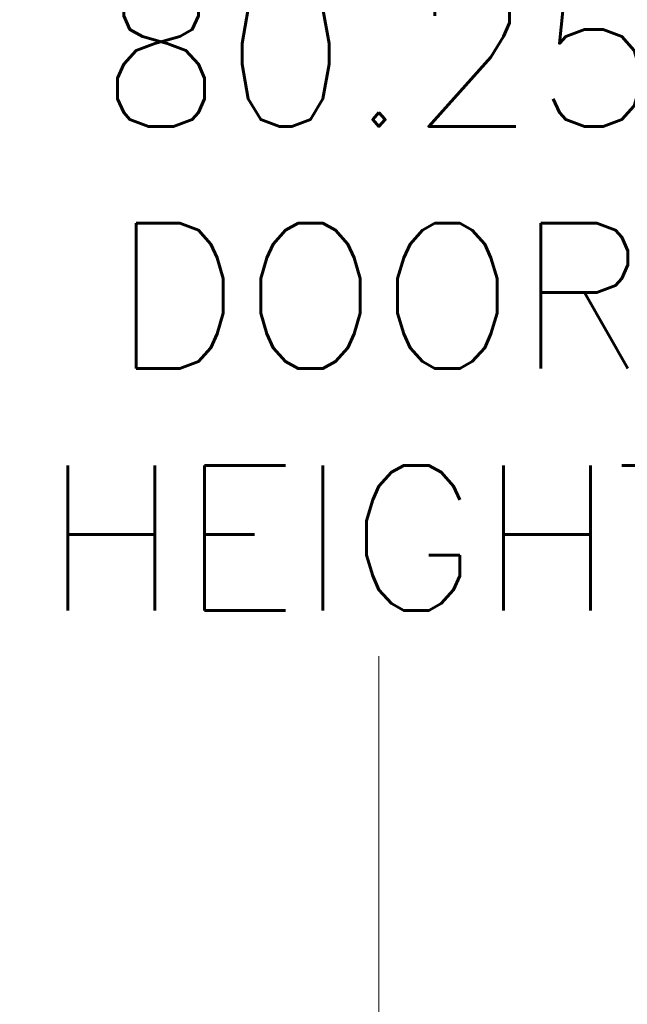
# Model space of a CAD drawing. Header units: inches. Extents: x 16 to 463, y 31 to 294.
# Tile 86 of 110: x 369 to 381, y 165 to 184. Entities that reach past the tile are written whole.
import ezdxf

# ---------------------------------------------------------------- set-up
doc = ezdxf.new("R2010")
doc.units = ezdxf.units.IN
doc.header["$LTSCALE"] = 28.571429
doc.header["$MEASUREMENT"] = 0
doc.layers.add('Dimension (ANSI)', color=7, linetype='Continuous', lineweight=5)
doc.styles.add('ROMANS', font='romans.shx')
doc.dimstyles.new('Default (ANSI)', dxfattribs={"dimscale": 28.571429, "dimtxt": 0.1, "dimasz": 0.098425, "dimexe": 0.125, "dimexo": 0.0625, "dimgap": 0.031496, "dimtad": 0, "dimtih": 1, "dimtoh": 1, "dimrnd": 1e-08, "dimzin": 0, "dimdsep": 46, "dimtxsty": 'ROMANS', "dimcen": 0.09, "dimdle": 0.393701, "dimclrd": 256, "dimclre": 256, "dimclrt": 256, "dimadec": 0, "dimazin": 0, "dimtfac": 1, "dimtofl": 0, "dimtmove": 0, "dimatfit": 3, "dimfxl": 1, "dimtolj": 1, "dimtzin": 0, "dimlwd": -1, "dimlwe": -1, "dimarcsym": 0})

# ---------------------------------------------------------------- blocks, each defined once
blk = doc.blocks.new('*D26')
at = {"layer": 'Defpoints', "color": 0, "transparency": 16777216}
for p in [(392.14, 218.729), (376.021, 138.479), (392.14, 138.479)]:
    blk.add_point(p, dxfattribs=at)
at = {"layer": 'Dimension (ANSI)', "transparency": 16777216}
for p, q in [((390.354, 218.729), (372.45, 218.729)), ((376.021, 215.916), (376.021, 185.694)), ((376.021, 141.291), (376.021, 171.513)), ((390.354, 138.479), (372.45, 138.479))]:
    blk.add_line(p, q, dxfattribs=at)
for points in [[(375.552, 215.916), (376.49, 215.916), (376.021, 218.729)], [(375.552, 141.291), (376.49, 141.291), (376.021, 138.479)]]:
    blk.add_solid(points, dxfattribs=at)
at = {"layer": 'Dimension (ANSI)', "transparency": 16777216, "insert": (376.021, 178.604), "char_height": 2.8571, "attachment_point": 5, "style": 'ROMANS'}
blk.add_mtext('\\A1;80.25\\PDOOR\\PHEIGHT', dxfattribs=at)

msp = doc.modelspace()

# ---------------------------------------------------------------- dimensions: what is measured, and where the dimension line sits
at = {"layer": 'Dimension (ANSI)'}
dim = msp.add_linear_dim(base=(376.021, 138.4786), p1=(392.14, 218.7286), p2=(392.14, 138.4786), angle=90, text='<>\\PDOOR\\PHEIGHT', dimstyle='Default (ANSI)', override={"dimdec": 2, "dimtp": 0, "dimtm": 0, "dimtdec": 2, "dimatfit": 1}, dxfattribs=at)
dim.commit()
dim.dimension.update_dxf_attribs({"geometry": '*D26', "text_midpoint": (376.021, 178.6036), "dimtype": 160})

doc.saveas('drawing.dxf')
